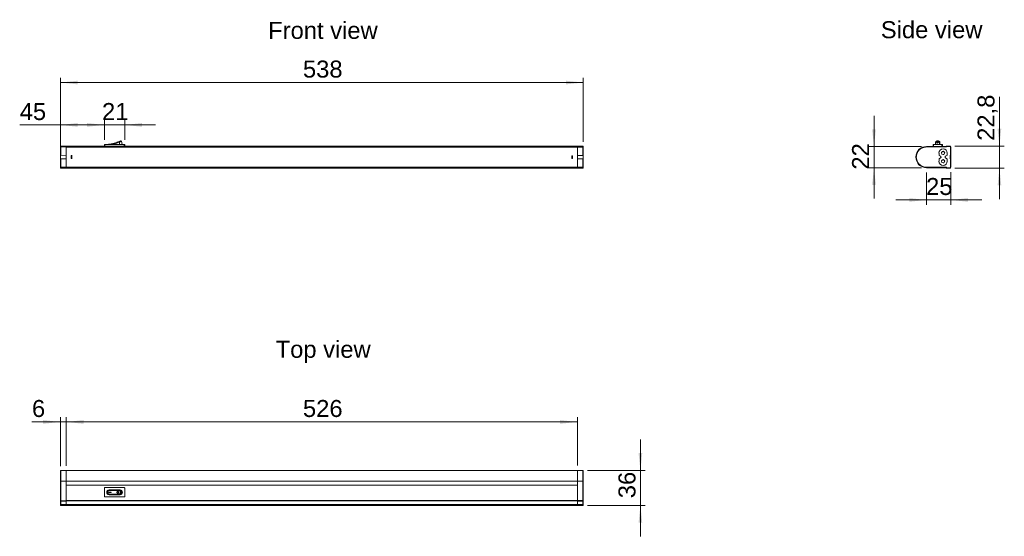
# Model space of a CAD drawing. Header units: millimetres. Extents: x 179 to 1192, y 365 to 896.
import ezdxf

# ---------------------------------------------------------------- set-up
doc = ezdxf.new("R2010")
doc.units = ezdxf.units.MM
doc.header["$LTSCALE"] = 5
doc.layers.add('FORMAT', color=7, linetype='Continuous')
doc.styles.add('SLDTEXTSTYLE0', font='arial.ttf')
doc.styles.get("Standard").update_dxf_attribs({"font": 'arial.ttf'})

msp = doc.modelspace()

# ---------------------------------------------------------------- linework, layer by layer
at = {"color": 7, "linetype": 'Continuous', "lineweight": 0}
for p, q in [((280.9, 770.5), (280.9, 770.5)), ((281.2, 770.6), (281.4, 770.1)), ((284.4, 767.5), (283.5, 771)), ((1121.9, 767.8), (1121.9, 770.6)), ((1122.7, 770.2), (1122.7, 770.1)), ((1123.7, 770.4), (1123.7, 770.4)), ((1124.7, 770.1), (1124.7, 770.2)), ((1125.4, 770.6), (1125.4, 767.8)), ((221.3, 765.1), (220.8, 765.1)), ((220.8, 756.6), (220.8, 765.1)), ((221.3, 765.1), (221.3, 766.1)), ((221.3, 766.1), (226.8, 766.1)), ((226.8, 765.1), (221.3, 765.1)), ((221.3, 756.6), (221.3, 765.1)), ((226.8, 765.1), (226.8, 766.1)), ((752.8, 766), (226.8, 766)), ((226.8, 756.4), (226.8, 765.1)), ((752.8, 765), (226.8, 765)), ((266, 766), (266, 767.5)), ((266, 767.5), (266.5, 767.5)), ((286.5, 767.5), (266.5, 767.5)), ((266.5, 767.5), (266.5, 766)), ((270.8, 767.5), (270.8, 767.8)), ((272.9, 768.2), (272.9, 768.1)), ((278.9, 769.8), (278.9, 769.7)), ((282.1, 767.5), (281.4, 770.1)), ((286.5, 767.5), (287, 767.5)), ((286.5, 766), (286.5, 767.5)), ((287, 767.5), (287, 766)), ((752.8, 766), (758.3, 766)), ((752.8, 766), (752.8, 765)), ((758.3, 765), (752.8, 765)), ((752.8, 765), (752.8, 756.3)), ((752.8, 744.2), (752.8, 765)), ((758.3, 765), (758.3, 766)), ((758.3, 765), (758.3, 756.5)), ((758.8, 765), (758.3, 765)), ((758.8, 765.5), (758.8, 765)), ((758.8, 765), (758.8, 756.5)), ((1132.2, 765.6), (1112.1, 765.6)), ((1112.1, 765.1), (1112.1, 765.6)), ((1132.2, 765.1), (1112.1, 765.1)), ((1118.9, 765.6), (1118.9, 767.5)), ((1118.9, 767.5), (1119.4, 767.5)), ((1128, 767.5), (1119.4, 767.5)), ((1119.4, 767.5), (1119.4, 765.6)), ((1123.4, 767.8), (1123.4, 768.2)), ((1123.4, 768.2), (1123.9, 768.2)), ((1123.4, 767.8), (1123.9, 767.8)), ((1123.4, 767.7), (1123.4, 767.8)), ((1123.4, 767.7), (1123.9, 767.7)), ((1123.7, 769.8), (1123.7, 769.7)), ((1123.9, 767.8), (1123.9, 768.2)), ((1123.9, 767.7), (1123.9, 767.8)), ((1128, 767.5), (1128.5, 767.5)), ((1128, 765.6), (1128, 767.5)), ((1128.5, 767.5), (1128.5, 765.6)), ((1132.2, 765.1), (1132.2, 765.6)), ((1132.5, 766), (1132.5, 766)), ((1132.7, 766.1), (1132.7, 765.6)), ((1136.2, 766.1), (1132.7, 766.1)), ((1136.2, 765.6), (1132.7, 765.6)), ((1136.2, 765.6), (1136.2, 766.1)), ((1136.7, 756.6), (1136.7, 765.1)), ((1137.2, 765.1), (1136.7, 765.1)), ((1137.2, 756.6), (1137.2, 765.1)), ((220.8, 756.6), (221.3, 756.6)), ((220.8, 752.8), (220.8, 756.6)), ((220.8, 744.3), (220.8, 752.8)), ((221.3, 752.8), (220.8, 752.8)), ((221.3, 756.6), (226.8, 756.4)), ((226.8, 753), (221.3, 752.8)), ((221.3, 744.3), (221.3, 752.8)), ((226.8, 756.4), (226.8, 753)), ((226.8, 744.3), (226.8, 753)), ((231.8, 753.2), (231.8, 756.2)), ((231.8, 756.2), (232.6, 756.2)), ((231.8, 753.2), (232.6, 753.2)), ((232.6, 756.2), (232.6, 753.2)), ((232.8, 756.2), (232.6, 756.2)), ((232.6, 753.2), (232.8, 753.2)), ((747, 753.1), (747, 756.1)), ((747.8, 756.1), (747, 756.1)), ((747.8, 753.1), (747, 753.1)), ((747.8, 756.1), (747.8, 753.1)), ((752.8, 756.3), (758.3, 756.5)), ((752.8, 753), (752.8, 744.2)), ((758.3, 752.8), (752.8, 753)), ((758.3, 756.5), (758.8, 756.5)), ((758.3, 752.8), (758.3, 744.2)), ((758.8, 752.8), (758.3, 752.8)), ((758.8, 756.5), (758.8, 752.8)), ((758.8, 752.8), (758.8, 744.2)), ((1125, 756.8), (1125, 758.9)), ((1125, 750.4), (1125, 752.6)), ((1125.2, 756.4), (1126.6, 755.6)), ((1126.6, 753.8), (1125.2, 753)), ((1127.9, 759.9), (1127.9, 759.9)), ((1127.9, 751.3), (1127.9, 751.3)), ((1130.4, 759.9), (1130.6, 759.9)), ((1130.5, 757.9), (1130.4, 757.9)), ((1130.4, 751.3), (1130.6, 751.3)), ((1131.8, 755.6), (1133.2, 756.4)), ((1133.2, 753), (1131.8, 753.8)), ((1133.5, 758.9), (1133.5, 756.8)), ((1133.5, 752.6), (1133.5, 750.4)), ((1136.4, 756.6), (1136.7, 756.6)), ((1136.4, 752.8), (1136.4, 756.6)), ((1136.4, 756.4), (1137.2, 756.4)), ((1137.2, 753), (1136.4, 753)), ((1136.7, 752.8), (1136.4, 752.8)), ((1136.7, 744.3), (1136.7, 752.8)), ((1137.2, 756.6), (1137.2, 756.4)), ((1137.2, 756.4), (1137.2, 753)), ((1137.2, 753.2), (1137.2, 756.2)), ((1137.2, 756.2), (1137.2, 756.2)), ((1137.2, 753.2), (1137.2, 753.2)), ((1137.2, 753), (1137.2, 752.8)), ((1137.2, 744.3), (1137.2, 752.8)), ((220.8, 744.3), (221.3, 744.3)), ((221.3, 743.3), (221.3, 744.3)), ((221.3, 744.3), (226.8, 744.3)), ((226.8, 743.3), (221.3, 743.3)), ((226.8, 743.6), (226.8, 744.3)), ((226.8, 744.2), (752.8, 744.2)), ((226.8, 743.6), (226.8, 743.2)), ((226.8, 743.2), (752.8, 743.2)), ((752.8, 744.2), (758.3, 744.2)), ((752.8, 744.2), (752.8, 743.2)), ((758.3, 743.2), (752.8, 743.2)), ((758.8, 744.2), (758.3, 744.2)), ((758.3, 743.2), (758.3, 744.2)), ((758.8, 743.7), (758.8, 744.2)), ((1112.1, 744.3), (1132.2, 744.3)), ((1112.1, 744.3), (1112.1, 743.8)), ((1112.1, 743.8), (1132.2, 743.8)), ((1112.1, 743.7), (1116.5, 743.7)), ((1116.5, 743.8), (1116.5, 743.7)), ((1116.5, 743.7), (1132.2, 743.7)), ((1130.5, 749.3), (1130.4, 749.3)), ((1132.2, 744.3), (1132.2, 743.8)), ((1132.5, 743.2), (1136.2, 743.2)), ((1132.7, 743.8), (1136.2, 743.8)), ((1132.7, 743.8), (1132.7, 743.3)), ((1132.7, 743.3), (1136.2, 743.3)), ((1136.2, 743.3), (1136.2, 743.8)), ((1136.7, 744.3), (1137.2, 744.3)), ((226.8, 432.2), (221.3, 432.2)), ((221.3, 421.3), (221.3, 432.2)), ((752.8, 432.3), (226.8, 432.3)), ((226.8, 432.3), (226.8, 429.1)), ((226.8, 421.3), (226.8, 429.1)), ((758.3, 432.3), (752.8, 432.3)), ((752.8, 432.3), (752.8, 421.4)), ((758.3, 432.3), (758.3, 421.4)), ((220.8, 421.3), (221.3, 421.3)), ((220.8, 401.2), (220.8, 421.3)), ((221.3, 401.2), (221.3, 421.3)), ((221.3, 421.3), (226.8, 421.3)), ((226.8, 421.4), (752.8, 421.4)), ((226.8, 401.3), (226.8, 421.3)), ((226.8, 417), (752.8, 417)), ((758.3, 421.4), (752.8, 421.4)), ((752.8, 421.4), (752.8, 401.3)), ((752.8, 417), (752.8, 421.4)), ((752.8, 401.3), (752.8, 417)), ((758.3, 421.4), (758.3, 401.3)), ((758.8, 421.4), (758.3, 421.4)), ((758.8, 421.4), (758.8, 401.3)), ((266, 405.5), (266, 414.1)), ((266.5, 414.6), (286.5, 414.6)), ((270.4, 410), (270.4, 409.5)), ((270.4, 410), (272.9, 410)), ((270.4, 409.5), (272.9, 409.5)), ((270.8, 411.5), (281.2, 411.5)), ((281.2, 408), (270.8, 408)), ((282.2, 412.3), (270.9, 412.3)), ((270.9, 407.3), (282.2, 407.3)), ((272.9, 409.5), (272.9, 410)), ((272.9, 410), (272.9, 409.5)), ((272.9, 410), (272.9, 410)), ((272.9, 409.5), (272.9, 409.5)), ((279.1, 409.8), (279.2, 409.8)), ((279.9, 410.8), (279.9, 410.8)), ((279.9, 408.8), (279.9, 408.8)), ((280.9, 409.8), (280.9, 409.8)), ((281.3, 411.9), (281.2, 411.8)), ((281.2, 411.8), (281.2, 411.7)), ((281.2, 411.7), (281.2, 411.6)), ((281.2, 411.6), (281.2, 411.5)), ((281.2, 408), (281.2, 407.9)), ((281.2, 407.9), (281.2, 407.8)), ((281.2, 407.8), (281.2, 407.8)), ((281.2, 407.8), (281.3, 407.7)), ((281.4, 412), (281.3, 412)), ((281.3, 412), (281.3, 412)), ((281.3, 412), (281.3, 411.9)), ((281.3, 407.7), (281.3, 407.6)), ((281.3, 407.6), (281.3, 407.6)), ((281.3, 407.6), (281.4, 407.5)), ((283.3, 412), (281.4, 412)), ((281.4, 412), (281.4, 412)), ((283.3, 407.5), (281.4, 407.5)), ((281.4, 407.5), (281.4, 407.5)), ((287, 414.1), (287, 405.5)), ((220.8, 400.7), (220.8, 401.2)), ((220.8, 401.2), (221.3, 401.2)), ((221.3, 400.7), (220.8, 400.7)), ((220.8, 397.2), (220.8, 400.7)), ((220.8, 397.2), (221.3, 397.2)), ((221.3, 401.1), (221.3, 401.2)), ((221.3, 401.2), (226.8, 401.2)), ((221.3, 400.7), (221.3, 401.1)), ((221.3, 397.2), (221.3, 400.7)), ((226.8, 400.7), (221.3, 400.7)), ((221.3, 396.2), (221.3, 397.2)), ((221.3, 397.2), (226.8, 397.2)), ((226.8, 396.2), (221.3, 396.2)), ((226.8, 401.3), (226.8, 401)), ((752.8, 401.3), (226.8, 401.3)), ((226.8, 400.7), (226.8, 401)), ((752.8, 401), (226.8, 401)), ((226.8, 401), (226.8, 401)), ((226.8, 397.2), (226.8, 400.7)), ((752.8, 397.3), (226.8, 397.3)), ((226.8, 396.2), (226.8, 397.2)), ((752.8, 396.3), (226.8, 396.3)), ((231.8, 396.3), (231.8, 396.2)), ((231.8, 396.2), (232.6, 396.2)), ((232.8, 396.3), (232.6, 396.2)), ((286.5, 405), (266.5, 405)), ((752.8, 401.3), (758.3, 401.3)), ((752.8, 401), (752.8, 401.3)), ((752.8, 397.3), (752.8, 401)), ((752.8, 400.8), (752.8, 397.3)), ((758.3, 400.8), (752.8, 400.8)), ((752.8, 397.3), (758.3, 397.3)), ((752.8, 397.3), (752.8, 396.3)), ((758.3, 396.3), (752.8, 396.3)), ((758.8, 401.3), (758.3, 401.3)), ((758.3, 401.3), (758.3, 401.1)), ((758.3, 401.1), (758.3, 400.8)), ((758.8, 400.8), (758.3, 400.8)), ((758.3, 400.8), (758.3, 397.3)), ((758.8, 397.3), (758.3, 397.3)), ((758.3, 396.3), (758.3, 397.3)), ((758.8, 401.3), (758.8, 400.8)), ((758.8, 400.8), (758.8, 397.3)), ((758.8, 397.3), (758.8, 396.8))]:
    msp.add_line(p, q, dxfattribs=at)
for centre in [(1129.2, 759), (1129.2, 750.4)]:
    msp.add_circle(centre, 1.65, dxfattribs=at)
for centre, radius, start, end in [((265.7, 807.5), 40, 277.2334, 292.7666), ((1121.9, 770.1), 0.482, 87.773, 177.5847), ((1125.4, 770.1), 0.482, 2.4153, 92.227), ((221.3, 765.6), 0.5, 90, 180), ((265.7, 807.5), 39.9, 276.7454, 280.3644), ((758.3, 765.5), 0.5, 0, 90), ((1112.1, 754.7), 10.9, 90, 270), ((1112.1, 754.6), 10.9, 90, 270), ((1121.9, 767.3), 0.501, 89.905, 146.9081), ((1129.2, 758.9), 4.25, 0, 180), ((1125.4, 767.3), 0.501, 33.0919, 90.095), ((1129.2, 758.9), 1.6, 38.6822, 141.3178), ((1132.7, 765.6), 0.5, 135, 180), ((1132.5, 765.7), 0.3, 90, 180), ((1132.2, 765.6), 0.5, 270, 0), ((1132.7, 765.6), 0.5, 90, 135), ((1136.2, 765.1), 1, 0, 90), ((1125.5, 756.8), 0.5, 180, 240), ((1125.5, 752.6), 0.5, 120, 180), ((1129.2, 750.4), 4.25, 180, 0), ((1126.1, 754.7), 1, 300, 60), ((1129.2, 758.9), 1.6, 141.3178, 179.1116), ((1129.2, 750.3), 1.6, 141.3178, 179.1116), ((1129.2, 750.3), 1.6, 38.6822, 141.3178), ((1129.2, 758.9), 1.6, 270.8884, 321.3178), ((1129.2, 758.9), 1.6, 321.3178, 38.6822), ((1129.2, 750.3), 1.6, 321.3178, 38.6822), ((1132.3, 754.7), 1, 120, 240), ((1133, 756.8), 0.5, 300, 0), ((1133, 752.6), 0.5, 0, 60), ((221.3, 743.8), 0.5, 180, 270), ((758.3, 743.7), 0.5, 270, 360), ((1129.2, 750.3), 1.6, 270.8884, 321.3178), ((1132.2, 743.8), 0.5, 0, 90), ((1132.7, 743.8), 0.5, 180, 225), ((1132.5, 743.5), 0.3, 180, 270), ((1132.7, 743.8), 0.5, 225, 270), ((1136.2, 744.3), 1, 270, 0), ((1136.2, 744.2), 1, 270, 317.0261), ((221.3, 431.7), 0.5, 90, 180), ((758.3, 431.8), 0.5, 0, 90), ((266.5, 414.1), 0.5, 90, 180), ((266.5, 405.5), 0.5, 180, 270), ((270.9, 409.8), 2.5, 90, 270), ((271.8, 411.7), 1.05, 158.9009, 186.7462), ((271.8, 407.9), 1.05, 173.2538, 201.0991), ((282.2, 409.8), 2.5, 270, 90), ((286.5, 414.1), 0.5, 0, 90), ((286.5, 405.5), 0.5, 270, 0), ((221.3, 396.7), 0.5, 180, 270), ((758.3, 396.8), 0.5, 270, 0)]:
    msp.add_arc(centre, radius, start, end, dxfattribs=at)
for centre, start_param, end_param in [((1136.7, 756.6), 0, 1.570796), ((1136.7, 752.8), 4.712389, 6.283185)]:
    msp.add_ellipse(centre, major_axis=(0.5, 0), ratio=0.034921, start_param=start_param, end_param=end_param, dxfattribs=at)
for points, knots in [([(278.9, 769.8), (278.9, 769.8), (278.9, 769.8), (279.1, 769.9), (279.3, 769.9), (279.6, 770), (279.9, 770.2), (280.3, 770.3), (280.6, 770.4), (280.8, 770.5), (280.9, 770.5), (280.9, 770.5), (280.9, 770.5)], [0, 0, 0, 0, 0.098124, 0.196178, 0.297726, 0.404553, 0.51729, 0.634515, 0.752187, 0.865047, 0.969772, 1, 1, 1, 1]), ([(282.8, 771.3), (282.8, 771.3), (282.8, 771.3), (282.6, 771.2), (282.3, 771), (281.8, 770.8), (281.4, 770.7), (281.2, 770.6)], [0, 0, 0, 0, 0.175535, 0.330644, 0.560412, 0.773048, 1, 1, 1, 1]), ([(283.5, 771), (283.5, 771), (283.5, 770.9), (283.2, 770.8), (282.8, 770.7), (282.2, 770.4), (281.7, 770.2), (281.5, 770.1), (281.4, 770.1)], [0, 0, 0, 0, 0.1637742, 0.3350227, 0.5623966, 0.7734011, 0.9188802, 1, 1, 1, 1]), ([(283.5, 771), (283.5, 771), (283.5, 771.1), (283.4, 771.2), (283.3, 771.2), (283.2, 771.3), (283.1, 771.3), (283, 771.3), (282.9, 771.3), (282.8, 771.3), (282.8, 771.3)], [0, 0, 0, 0, 0.1141625, 0.2370119, 0.3664488, 0.49949, 0.6326094, 0.7622674, 0.8854459, 1, 1, 1, 1]), ([(1121.9, 770.6), (1121.9, 770.7), (1122, 770.8), (1122.3, 771), (1122.7, 771.2), (1123.2, 771.3), (1123.7, 771.3), (1124.1, 771.3), (1124.6, 771.2), (1125, 771), (1125.3, 770.8), (1125.4, 770.7), (1125.4, 770.6)], [0, 0, 0, 0, 0.11255, 0.217948, 0.331715, 0.408473, 0.499883, 0.591359, 0.668238, 0.782121, 0.887513, 1, 1, 1, 1]), ([(1123.7, 770.5), (1123.6, 770.5), (1123.3, 770.5), (1123.1, 770.5), (1122.8, 770.4), (1122.7, 770.3), (1122.6, 770.1), (1122.7, 770), (1122.9, 769.9), (1123.2, 769.8), (1123.5, 769.8), (1123.6, 769.8), (1123.7, 769.8)], [0, 0, 0, 0, 0.096231, 0.192358, 0.293478, 0.4016, 0.516338, 0.634396, 0.750725, 0.861446, 0.965578, 1, 1, 1, 1]), ([(1123.7, 770.4), (1123.6, 770.4), (1123.4, 770.4), (1123.2, 770.4), (1123, 770.3), (1122.9, 770.2), (1122.9, 770.1), (1123, 770), (1123.1, 770), (1123.3, 769.9), (1123.5, 769.9), (1123.6, 769.9), (1123.7, 769.9)], [0, 0, 0, 0, 0.096756, 0.194036, 0.295455, 0.403389, 0.517602, 0.635483, 0.752311, 0.863358, 0.967407, 1, 1, 1, 1]), ([(1123.7, 770.4), (1123.6, 770.4), (1123.4, 770.3), (1123.2, 770.3), (1123, 770.2), (1123, 770.2), (1122.9, 770.1)], [0, 0, 0, 0, 0.239559, 0.48043, 0.731864, 1, 1, 1, 1]), ([(1123.7, 769.8), (1123.8, 769.8), (1124, 769.8), (1124.3, 769.9), (1124.5, 769.9), (1124.6, 770), (1124.7, 770.2), (1124.6, 770.3), (1124.4, 770.4), (1124.1, 770.5), (1123.8, 770.5), (1123.7, 770.5), (1123.7, 770.5)], [0, 0, 0, 0, 0.098124, 0.196178, 0.297726, 0.404553, 0.51729, 0.634515, 0.752187, 0.865047, 0.969772, 1, 1, 1, 1]), ([(1123.7, 769.9), (1123.7, 769.9), (1123.9, 769.9), (1124.1, 769.9), (1124.3, 770), (1124.4, 770.1), (1124.4, 770.2), (1124.4, 770.3), (1124.2, 770.4), (1124, 770.4), (1123.8, 770.4), (1123.7, 770.4), (1123.7, 770.4)], [0, 0, 0, 0, 0.0981374, 0.1967332, 0.2984668, 0.4054074, 0.5181042, 0.6353886, 0.7532612, 0.8659073, 0.9703892, 1, 1, 1, 1]), ([(1124.4, 770.1), (1124.4, 770.1), (1124.4, 770.1), (1124.4, 770.2), (1124.2, 770.3), (1124, 770.3), (1123.8, 770.4), (1123.7, 770.4), (1123.7, 770.4)], [0, 0, 0, 0, 0.035929, 0.27101, 0.507236, 0.732647, 0.941144, 1, 1, 1, 1]), ([(1125.4, 770.7), (1125.4, 770.7), (1125.5, 770.6), (1125.5, 770.6), (1125.5, 770.6)], [0, 0, 0, 0, 0.1105179, 1, 1, 1, 1]), ([(220.8, 765.6), (220.8, 765.6), (220.8, 765.6), (220.8, 765.5), (220.8, 765.5), (220.8, 765.4), (220.8, 765.3), (220.8, 765.2), (220.8, 765.1)], [0, 0, 0, 0, 0.239443, 0.370064, 0.5, 0.630621, 0.760557, 1, 1, 1, 1]), ([(270.8, 767.8), (270.6, 767.8), (270.2, 767.7), (269.6, 767.6), (269.3, 767.6), (269.1, 767.6), (269, 767.6), (269, 767.6)], [0, 0, 0, 0, 0.224973, 0.435756, 0.663522, 0.817278, 1, 1, 1, 1]), ([(281.4, 770.1), (279.7, 769.5), (276.7, 768.3), (273.5, 767.8), (272.2, 767.5)], [0, 0, 0, 0, 0.572693, 1, 1, 1, 1]), ([(1112.1, 765.1), (1111.5, 765.1), (1110.2, 765), (1108.2, 764.4), (1106.4, 763.5), (1104.7, 762.1), (1103.3, 760.4), (1102.4, 758.6), (1101.8, 756.6), (1101.6, 754.7), (1101.8, 752.8), (1102.4, 750.8), (1103.3, 749), (1104.7, 747.3), (1106.4, 745.9), (1108.2, 745), (1110.2, 744.4), (1111.5, 744.3), (1112.1, 744.3)], [0, 0, 0, 0, 0.058258, 0.120006, 0.18432, 0.25, 0.31568, 0.379994, 0.441742, 0.5, 0.558258, 0.620006, 0.68432, 0.75, 0.81568, 0.879994, 0.941742, 1, 1, 1, 1]), ([(1121.4, 770.1), (1121.4, 769.5), (1121.4, 768.3), (1121.4, 767.8), (1121.4, 767.5)], [0, 0, 0, 0, 0.572693, 1, 1, 1, 1]), ([(1125.4, 767.8), (1125.4, 767.8), (1125.3, 767.7), (1125, 767.6), (1124.6, 767.6), (1124.1, 767.6), (1123.7, 767.6), (1123.2, 767.6), (1122.7, 767.6), (1122.3, 767.6), (1122, 767.7), (1121.9, 767.8), (1121.9, 767.8)], [0, 0, 0, 0, 0.112487, 0.21788, 0.331764, 0.408642, 0.500119, 0.591528, 0.668287, 0.782053, 0.88745, 1, 1, 1, 1]), ([(1122.7, 770.1), (1122.7, 770.1), (1122.6, 770), (1122.7, 769.9), (1122.9, 769.8), (1123.2, 769.7), (1123.5, 769.7), (1123.6, 769.7), (1123.7, 769.7)], [0, 0, 0, 0, 0.0284474, 0.2660299, 0.5001575, 0.7226043, 0.9312442, 1, 1, 1, 1]), ([(1123.7, 769.7), (1123.8, 769.7), (1124, 769.7), (1124.3, 769.8), (1124.5, 769.8), (1124.6, 769.9), (1124.6, 770), (1124.6, 770.1)], [0, 0, 0, 0, 0.195886, 0.391626, 0.59464, 0.808657, 1, 1, 1, 1]), ([(1125.9, 770.1), (1125.9, 769.5), (1125.9, 768.3), (1125.9, 767.8), (1125.9, 767.5)], [0, 0, 0, 0, 0.5726931, 1, 1, 1, 1]), ([(1132.7, 765.6), (1132.6, 765.6), (1132.5, 765.7), (1132.4, 765.7), (1132.3, 765.7), (1132.2, 765.6), (1132.2, 765.6), (1132.2, 765.6), (1132.2, 765.6), (1132.2, 765.6)], [0, 0, 0, 0, 0.2594406, 0.4073732, 0.5635133, 0.7269552, 0.8550735, 0.9460539, 1, 1, 1, 1]), ([(1136.2, 765.6), (1136.3, 765.6), (1136.4, 765.6), (1136.5, 765.5), (1136.6, 765.5), (1136.6, 765.4), (1136.7, 765.3), (1136.7, 765.2), (1136.7, 765.1)], [0, 0, 0, 0, 0.239443, 0.370064, 0.5, 0.630621, 0.760557, 1, 1, 1, 1]), ([(220.8, 744.3), (220.8, 744.2), (220.8, 744.1), (220.8, 744), (220.8, 743.9), (220.8, 743.9), (220.8, 743.8), (220.8, 743.8), (220.8, 743.8)], [0, 0, 0, 0, 0.239443, 0.370064, 0.5, 0.630621, 0.760557, 1, 1, 1, 1]), ([(1132.2, 743.8), (1132.2, 743.8), (1132.2, 743.8), (1132.2, 743.8), (1132.2, 743.8), (1132.3, 743.7), (1132.4, 743.7), (1132.5, 743.7), (1132.6, 743.8), (1132.7, 743.8), (1132.7, 743.8)], [0, 0, 0, 0, 0.0028792, 0.202084, 0.2248126, 0.41459, 0.5765377, 0.7298982, 0.8724673, 1, 1, 1, 1]), ([(1136.7, 744.3), (1136.7, 744.2), (1136.7, 744.1), (1136.6, 744), (1136.6, 743.9), (1136.5, 743.9), (1136.4, 743.8), (1136.3, 743.8), (1136.2, 743.8)], [0, 0, 0, 0, 0.239443, 0.370064, 0.5, 0.630621, 0.760557, 1, 1, 1, 1]), ([(220.8, 421.3), (220.8, 422), (220.8, 423.3), (220.8, 425.2), (220.8, 427.1), (220.8, 428.7), (220.8, 430.1), (220.8, 431.1), (220.8, 431.6), (220.8, 431.7), (220.8, 431.7)], [0, 0, 0, 0, 0.116516, 0.240011, 0.368641, 0.5, 0.631359, 0.759989, 0.883484, 1, 1, 1, 1]), ([(758.8, 431.8), (758.8, 431.8), (758.8, 431.7), (758.8, 431.1), (758.8, 430.1), (758.8, 428.8), (758.8, 427.1), (758.8, 425.3), (758.8, 423.3), (758.8, 422), (758.8, 421.4)], [0, 0, 0, 0, 0.116516, 0.240011, 0.368641, 0.5, 0.631359, 0.759989, 0.883484, 1, 1, 1, 1]), ([(270.8, 407.5), (270.7, 407.5), (270.5, 407.6), (270, 407.7), (269.4, 408), (268.9, 408.6), (268.6, 409.2), (268.6, 409.8), (268.6, 410.4), (268.9, 411), (269.4, 411.6), (270, 411.9), (270.5, 412), (270.7, 412), (270.8, 412)], [0, 0, 0, 0, 0.040559, 0.11329, 0.218784, 0.332461, 0.418073, 0.50012, 0.582067, 0.66759, 0.781149, 0.886648, 0.959449, 1, 1, 1, 1]), ([(270.8, 408), (270.6, 408.1), (270.2, 408.1), (269.6, 408.4), (269.3, 408.8), (269.1, 409.3), (269, 409.8), (269.1, 410.3), (269.3, 410.7), (269.6, 411.2), (270.2, 411.5), (270.6, 411.5), (270.8, 411.5)], [0, 0, 0, 0, 0.112487, 0.21788, 0.331764, 0.408642, 0.500119, 0.591528, 0.668287, 0.782053, 0.88745, 1, 1, 1, 1]), ([(280.9, 409.8), (280.9, 409.9), (280.9, 410.1), (280.7, 410.4), (280.5, 410.6), (280.2, 410.8), (279.9, 410.8), (279.5, 410.7), (279.2, 410.5), (279, 410.2), (278.9, 410), (278.9, 409.8), (278.9, 409.8)], [0, 0, 0, 0, 0.095872, 0.191638, 0.292517, 0.400604, 0.515554, 0.63402, 0.750763, 0.861682, 0.965716, 1, 1, 1, 1]), ([(280.9, 409.8), (280.9, 409.9), (280.9, 410.1), (280.7, 410.4), (280.5, 410.6), (280.2, 410.8), (279.8, 410.8), (279.5, 410.7), (279.2, 410.5), (279, 410.2), (278.9, 410), (278.9, 409.8), (278.9, 409.8)], [0, 0, 0, 0, 0.096231, 0.192358, 0.293478, 0.4016, 0.516338, 0.634396, 0.750725, 0.861446, 0.965578, 1, 1, 1, 1]), ([(278.9, 409.8), (278.9, 409.7), (278.9, 409.5), (279.1, 409.2), (279.3, 409), (279.6, 408.8), (279.9, 408.8), (280.3, 408.9), (280.6, 409.1), (280.8, 409.3), (280.9, 409.6), (280.9, 409.8), (280.9, 409.8)], [0, 0, 0, 0, 0.098124, 0.196178, 0.297726, 0.404553, 0.51729, 0.634515, 0.752187, 0.865047, 0.969772, 1, 1, 1, 1]), ([(280.6, 409.8), (280.6, 409.9), (280.6, 410), (280.5, 410.2), (280.3, 410.4), (280.1, 410.5), (279.8, 410.6), (279.6, 410.5), (279.4, 410.3), (279.2, 410.1), (279.1, 409.9), (279.1, 409.8), (279.1, 409.8)], [0, 0, 0, 0, 0.096756, 0.194036, 0.295455, 0.403389, 0.517602, 0.635483, 0.752311, 0.863358, 0.967407, 1, 1, 1, 1]), ([(279.1, 409.8), (279.1, 409.7), (279.2, 409.6), (279.3, 409.3), (279.4, 409.2), (279.7, 409.1), (279.9, 409), (280.2, 409.1), (280.4, 409.2), (280.6, 409.5), (280.6, 409.7), (280.6, 409.8), (280.6, 409.8)], [0, 0, 0, 0, 0.0981374, 0.1967332, 0.2984668, 0.4054074, 0.5181042, 0.6353886, 0.7532612, 0.8659073, 0.9703892, 1, 1, 1, 1]), ([(279.9, 410.5), (279.8, 410.5), (279.6, 410.5), (279.4, 410.3), (279.2, 410.1), (279.2, 409.9), (279.2, 409.8), (279.2, 409.8)], [0, 0, 0, 0, 0.235453, 0.481092, 0.714204, 0.932022, 1, 1, 1, 1]), ([(279.2, 409.8), (279.2, 409.7), (279.2, 409.6), (279.3, 409.3), (279.5, 409.2), (279.7, 409.1), (279.8, 409), (279.9, 409)], [0, 0, 0, 0, 0.195801, 0.39253, 0.595787, 0.80989, 1, 1, 1, 1]), ([(279.9, 408.8), (279.9, 408.8), (280.1, 408.8), (280.3, 408.9), (280.6, 409.1), (280.8, 409.3), (280.9, 409.6), (280.9, 409.8), (280.9, 409.8)], [0, 0, 0, 0, 0.0348512, 0.2696429, 0.5053525, 0.7310511, 0.9399115, 1, 1, 1, 1]), ([(281.2, 411.5), (281.4, 411.5), (281.8, 411.5), (282.3, 411.2), (282.6, 410.7), (282.8, 410.3), (282.8, 409.8), (282.8, 409.3), (282.6, 408.8), (282.3, 408.4), (281.8, 408.1), (281.4, 408.1), (281.2, 408)], [0, 0, 0, 0, 0.11255, 0.217948, 0.331715, 0.408473, 0.499883, 0.591359, 0.668238, 0.782121, 0.887513, 1, 1, 1, 1]), ([(281.4, 412), (281.5, 412), (281.7, 412), (282.1, 412), (282.2, 411.8), (282.3, 411.8)], [0, 0, 0, 0, 0.291531, 0.814865, 1, 1, 1, 1]), ([(282.3, 407.8), (282.2, 407.7), (282.1, 407.6), (281.7, 407.6), (281.5, 407.5), (281.4, 407.5)], [0, 0, 0, 0, 0.185582, 0.708448, 1, 1, 1, 1]), ([(282.3, 411.8), (282.4, 411.7), (282.8, 411.5), (283.2, 411), (283.5, 410.4), (283.5, 409.8), (283.5, 409.2), (283.2, 408.6), (282.8, 408.1), (282.4, 407.9), (282.3, 407.8)], [0, 0, 0, 0, 0.110485, 0.267815, 0.386294, 0.499836, 0.6135, 0.732117, 0.889611, 1, 1, 1, 1]), ([(220.8, 400.7), (220.8, 400.8), (220.8, 400.9), (220.9, 401), (221, 401.1), (221.1, 401.2), (221.2, 401.2), (221.3, 401.2), (221.3, 401.2), (221.3, 401.2)], [0, 0, 0, 0, 0.2594406, 0.4073732, 0.5635133, 0.7269552, 0.8550735, 0.9460539, 1, 1, 1, 1]), ([(220.8, 397.2), (220.8, 397.2), (220.8, 397.1), (220.8, 397), (220.8, 396.9), (220.8, 396.8), (220.8, 396.8), (220.8, 396.7), (220.8, 396.7)], [0, 0, 0, 0, 0.239443, 0.370064, 0.5, 0.630621, 0.760557, 1, 1, 1, 1]), ([(758.3, 401.3), (758.3, 401.3), (758.4, 401.3), (758.4, 401.3), (758.5, 401.3), (758.6, 401.2), (758.7, 401.1), (758.8, 401), (758.8, 400.9), (758.8, 400.8), (758.8, 400.8)], [0, 0, 0, 0, 0.002879, 0.202084, 0.224813, 0.41459, 0.576538, 0.729898, 0.872467, 1, 1, 1, 1]), ([(758.7, 400.8), (758.7, 400.8), (758.7, 400.9), (758.7, 401), (758.7, 401.1), (758.6, 401.2), (758.6, 401.2)], [0, 0, 0, 0, 0.2422635, 0.526473, 0.8017272, 1, 1, 1, 1])]:
    msp.add_open_spline(points, degree=3, knots=knots, dxfattribs=at)
for points in [[(281.4, 412), (279.7, 412), (276.3, 412), (272.6, 412), (270.8, 412)], [(281.4, 407.5), (279.7, 407.5), (276.3, 407.5), (272.6, 407.5), (270.8, 407.5)]]:
    msp.add_open_spline(points, degree=3, dxfattribs=at)
at = {"layer": 'FORMAT', "color": 7, "linetype": 'Continuous', "lineweight": 0}
for p, q in [((220.8, 761.6), (220.8, 836.4)), ((220.8, 831.4), (758.8, 831.4)), ((758.8, 770.5), (758.8, 836.4)), ((1187.2, 766.1), (1187.2, 816.6)), ((220.8, 761.6), (220.8, 792.8)), ((266, 772.5), (266, 792.8)), ((266, 772.5), (266, 792.8)), ((287, 772.5), (287, 792.8)), ((1058.1, 765.6), (1058.1, 797.3)), ((220.8, 787.8), (178.9, 787.8)), ((266, 787.8), (220.8, 787.8)), ((266, 787.8), (234.3, 787.8)), ((266, 787.8), (287, 787.8)), ((287, 787.8), (318.8, 787.8)), ((1107.1, 765.6), (1053.1, 765.6)), ((1058.1, 743.8), (1058.1, 765.6)), ((1141.2, 766.1), (1192.2, 766.1)), ((1187.2, 766.1), (1187.2, 743.3)), ((1107.1, 743.8), (1053.1, 743.8)), ((1058.1, 743.8), (1058.1, 712)), ((1141.2, 743.3), (1192.2, 743.3)), ((1187.2, 743.3), (1187.2, 711.5)), ((1112.1, 738.8), (1112.1, 705.6)), ((1137.2, 739.3), (1137.2, 705.6)), ((1112.1, 710.6), (1080.4, 710.6)), ((1112.1, 710.6), (1137.2, 710.6)), ((1137.2, 710.6), (1169, 710.6)), ((220.8, 436.7), (220.8, 487.2)), ((226.8, 437.2), (226.8, 487.2)), ((226.8, 437.2), (226.8, 487.2)), ((752.8, 437.3), (752.8, 487.2)), ((220.8, 482.2), (191.5, 482.2)), ((226.8, 482.2), (220.8, 482.2)), ((226.8, 482.2), (752.8, 482.2)), ((226.8, 482.2), (258.6, 482.2)), ((817.7, 432.3), (817.7, 464)), ((763.3, 432.3), (822.7, 432.3)), ((817.7, 396.3), (817.7, 432.3)), ((763.3, 396.3), (822.7, 396.3)), ((817.7, 396.3), (817.7, 364.5))]:
    msp.add_line(p, q, dxfattribs=at)
for points in [[(220.8, 831.4), (238.6, 829.5), (238.6, 833.3)], [(758.8, 831.4), (741, 833.3), (741, 829.5)], [(220.8, 787.8), (238.6, 785.9), (238.6, 789.7)], [(266, 787.8), (248.3, 789.7), (248.3, 785.9)], [(266, 787.8), (248.3, 789.7), (248.3, 785.9)], [(287, 787.8), (304.8, 785.9), (304.8, 789.7)], [(1058.1, 765.6), (1060, 783.4), (1056.2, 783.4)], [(1187.2, 766.1), (1189.1, 783.9), (1185.3, 783.9)], [(1058.1, 743.8), (1056.2, 726), (1060, 726)], [(1187.2, 743.3), (1185.3, 725.5), (1189.1, 725.5)], [(1112.1, 710.6), (1094.3, 712.5), (1094.3, 708.7)], [(1137.2, 710.6), (1155, 708.7), (1155, 712.5)], [(220.8, 482.2), (203, 484.1), (203, 480.3)], [(226.8, 482.2), (244.6, 480.3), (244.6, 484.1)], [(226.8, 482.2), (244.6, 480.3), (244.6, 484.1)], [(752.8, 482.2), (735, 484.1), (735, 480.3)], [(817.7, 432.3), (819.6, 450.1), (815.8, 450.1)], [(817.7, 396.3), (815.8, 378.5), (819.6, 378.5)]]:
    msp.add_solid(points, dxfattribs=at)

# ---------------------------------------------------------------- texts
for s, p in [('Front view', (434.6, 876.3)), ('Side view', (1065.1, 877)), ('Top view', (442.3, 548.2))]:
    msp.add_text(s, height=17.5, dxfattribs=at).set_placement(p)
at = {"layer": 'FORMAT', "color": 7, "linetype": 'Continuous', "lineweight": 0, "char_height": 17.5, "attachment_point": 1, "style": 'SLDTEXTSTYLE0'}
for s, insert in [('538', (470.4, 854)), ('45', (178.9, 810.3)), ('21', (263.6, 810.3)), ('25', (1111.7, 733.2)), ('6', (191.5, 504.8)), ('526', (470.4, 504.8))]:
    msp.add_mtext(s, dxfattribs=dict(at, insert=insert))
at = {"layer": 'FORMAT', "color": 7, "linetype": 'Continuous', "lineweight": 0, "char_height": 17.5, "attachment_point": 1, "rotation": 90, "style": 'SLDTEXTSTYLE0'}
for s, insert in [('22,8', (1164.6, 771.4)), ('22', (1035.5, 741.8)), ('36', (795.1, 403.7))]:
    msp.add_mtext(s, dxfattribs=dict(at, insert=insert))

doc.saveas('drawing.dxf')
